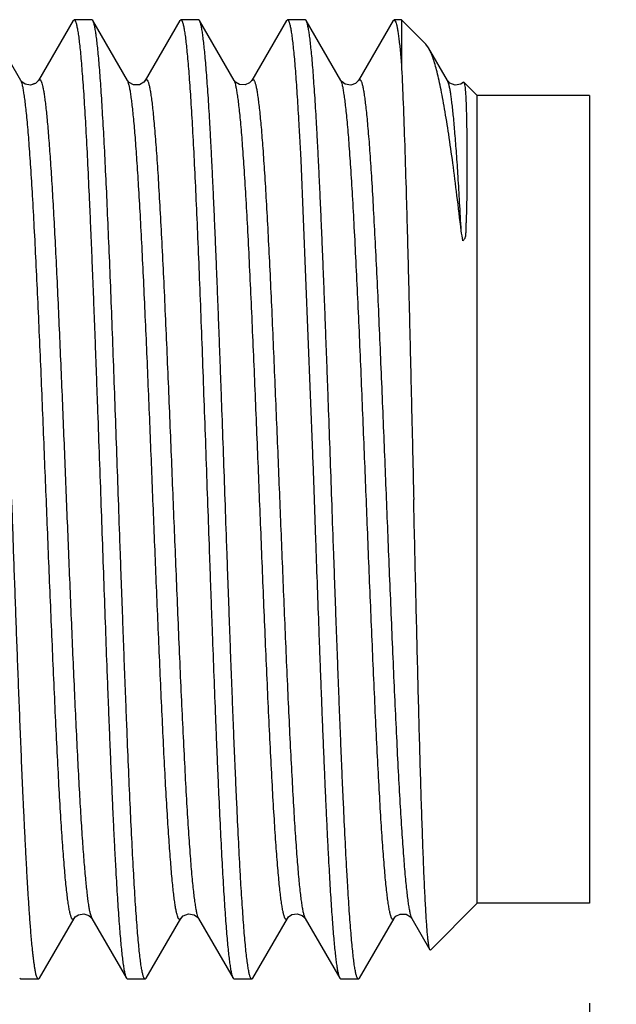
# Model space of a CAD drawing. Header units: inches. Extents: x 0 to 34, y 0 to 22.
# Tile 85 of 106: x 21.437 to 21.553, y 6.315 to 6.507. Entities that reach past the tile are written whole.
import ezdxf

# ---------------------------------------------------------------- set-up
doc = ezdxf.new("R2010")
doc.units = ezdxf.units.IN
doc.header["$LTSCALE"] = 1.87
doc.header["$MEASUREMENT"] = 0
doc.layers.get('0').update_dxf_attribs({"linetype": 'CONTINUOUS'})
doc.layers.add('DIMENSIONS', color=7, linetype='CONTINUOUS')
doc.styles.get("Standard").update_dxf_attribs({"font": 'txt', "width": 0.8})
doc.dimstyles.new('DIMSTYLE_2', dxfattribs={"dimtxt": 0.125, "dimasz": 0.18, "dimexe": 0.125, "dimexo": 0.0625, "dimgap": 0.0625, "dimtad": 0, "dimtih": 1, "dimtoh": 1, "dimlfac": 1.333333, "dimzin": 4, "dimdsep": 46, "dimtxsty": 'STANDARD', "dimblk": '_FILLED', "dimblk1": '_FILLED', "dimblk2": '_FILLED', "dimcen": 0.09, "dimadec": 0, "dimazin": 0, "dimtfac": 1, "dimtofl": 0, "dimtmove": 0, "dimatfit": 3, "dimldrblk": '_FILLED', "dimfxl": 1, "dimtolj": 1, "dimtzin": 4, "dimarcsym": 0})

# ---------------------------------------------------------------- blocks, each defined once
blk = doc.blocks.new('_FILLED')
at = {"color": 0, "linetype": 'BYBLOCK'}
blk.add_solid([(0, 0), (-1, 0.1736), (-1, -0.1736)], dxfattribs=at)
blk = doc.blocks.new('*D10')
at = {"layer": 'DIMENSIONS', "color": 2, "linetype": 'CONTINUOUS'}
for p, q in [((21.54784, 6.31479), (21.54784, 5.40865)), ((21.28534, 6.07086), (21.28534, 5.40865)), ((21.28534, 5.53365), (20.92534, 5.53365)), ((21.54784, 5.53365), (21.86687, 5.53365))]:
    blk.add_line(p, q, dxfattribs=at)
at = {"layer": 'DIMENSIONS', "color": 2, "linetype": 'CONTINUOUS', "xscale": 0.18, "yscale": 0.18, "zscale": 0.18}
blk.add_blockref('_FILLED', (21.28534, 5.53365), dxfattribs=at)
at = {"layer": 'DIMENSIONS', "color": 2, "linetype": 'CONTINUOUS', "xscale": 0.18, "yscale": 0.18, "zscale": 0.18, "rotation": 180}
blk.add_blockref('_FILLED', (21.54784, 5.53365), dxfattribs=at)
at = {"layer": 'DIMENSIONS', "color": 2, "linetype": 'CONTINUOUS', "insert": (21.92937, 5.59615), "char_height": 0.125, "width": 1.225, "attachment_point": 1, "line_spacing_factor": 0.9}
blk.add_mtext('5X .35{\\Ftxt.shx;\\W1.000000;\\H0.125000; }[8.9]', dxfattribs=at)

msp = doc.modelspace()

# ---------------------------------------------------------------- linework, layer by layer
at = {"color": 6, "linetype": 'CONTINUOUS'}
for p, q in [((21.43674, 6.49516), (21.42998, 6.50684)), ((21.44695, 6.50684), (21.44018, 6.49515)), ((21.44695, 6.50684), (21.44715, 6.50701)), ((21.45061, 6.50701), (21.44715, 6.50701)), ((21.45082, 6.50684), (21.45061, 6.50701)), ((21.45758, 6.49515), (21.45082, 6.50684)), ((21.46778, 6.50684), (21.46101, 6.49515)), ((21.46778, 6.50684), (21.46798, 6.50701)), ((21.47145, 6.50701), (21.46798, 6.50701)), ((21.47165, 6.50684), (21.47145, 6.50701)), ((21.47841, 6.49515), (21.47165, 6.50684)), ((21.48861, 6.50684), (21.48185, 6.49515)), ((21.48861, 6.50684), (21.48882, 6.50701)), ((21.49228, 6.50701), (21.48882, 6.50701)), ((21.49248, 6.50684), (21.49228, 6.50701)), ((21.49925, 6.49515), (21.49248, 6.50684)), ((21.50945, 6.50684), (21.50268, 6.49515)), ((21.50945, 6.50684), (21.50965, 6.50701)), ((21.51109, 6.50701), (21.50965, 6.50701)), ((21.50965, 6.50701), (21.50998, 6.50654)), ((21.51588, 6.50222), (21.51109, 6.50701)), ((21.51109, 6.50701), (21.51109, 6.4983)), ((21.51639, 6.50153), (21.51588, 6.50222)), ((21.52008, 6.49514), (21.51639, 6.50153)), ((21.43949, 6.49452), (21.43866, 6.49423)), ((21.44007, 6.49499), (21.43961, 6.49456)), ((21.44018, 6.49515), (21.44007, 6.49499)), ((21.48141, 6.49465), (21.48059, 6.49427)), ((21.48176, 6.49501), (21.48141, 6.49465)), ((21.48185, 6.49515), (21.48176, 6.49501)), ((21.50212, 6.49457), (21.50117, 6.49423)), ((21.52271, 6.49443), (21.52158, 6.49423)), ((21.52324, 6.4948), (21.52271, 6.49443)), ((21.52324, 6.4948), (21.52271, 6.49443)), ((21.52324, 6.4948), (21.5233, 6.4948)), ((21.5259, 6.4922), (21.5233, 6.4948)), ((21.5233, 6.4948), (21.52351, 6.49373)), ((21.54784, 6.4922), (21.5259, 6.4922)), ((21.5259, 6.33433), (21.5259, 6.4922)), ((21.54784, 6.4922), (21.54784, 6.33433)), ((21.49136, 6.48079), (21.49142, 6.47954)), ((21.49142, 6.47954), (21.49371, 6.42223)), ((21.49371, 6.42223), (21.49374, 6.42132)), ((21.49374, 6.42132), (21.49376, 6.42073)), ((21.49376, 6.42073), (21.49402, 6.41326)), ((21.49402, 6.41326), (21.49431, 6.40528)), ((21.49431, 6.40528), (21.49434, 6.40425)), ((21.5259, 6.33433), (21.51678, 6.3252)), ((21.54784, 6.33433), (21.5259, 6.33433)), ((21.4404, 6.31968), (21.44716, 6.33138)), ((21.44716, 6.33138), (21.44738, 6.33167)), ((21.4506, 6.33137), (21.45736, 6.31968)), ((21.46123, 6.31968), (21.46799, 6.33137)), ((21.47143, 6.33138), (21.4782, 6.31968)), ((21.48207, 6.31969), (21.48883, 6.33138)), ((21.49074, 6.3323), (21.49169, 6.33197)), ((21.49216, 6.33154), (21.49222, 6.33145)), ((21.49222, 6.33145), (21.49227, 6.33138)), ((21.49227, 6.33138), (21.49903, 6.31969)), ((21.5029, 6.31969), (21.50966, 6.33138)), ((21.50966, 6.33138), (21.50969, 6.33142)), ((21.51083, 6.33223), (21.51152, 6.33222)), ((21.5131, 6.33138), (21.51664, 6.32525)), ((21.51678, 6.3252), (21.51664, 6.32525)), ((21.43653, 6.31969), (21.43673, 6.31951)), ((21.4402, 6.31951), (21.43673, 6.31951)), ((21.4404, 6.31968), (21.4402, 6.31951)), ((21.45737, 6.31968), (21.45757, 6.31951)), ((21.46103, 6.31951), (21.45757, 6.31951)), ((21.46123, 6.31968), (21.46103, 6.31951)), ((21.4782, 6.31968), (21.4784, 6.31951)), ((21.48186, 6.31951), (21.4784, 6.31951)), ((21.48207, 6.31969), (21.48186, 6.31951)), ((21.49903, 6.31969), (21.49923, 6.31951)), ((21.5027, 6.31951), (21.49923, 6.31951)), ((21.5029, 6.31969), (21.5027, 6.31951))]:
    msp.add_line(p, q, dxfattribs=at)
at = {"color": 9, "linetype": 'CONTINUOUS'}
for p, q in [((21.43675, 6.49515), (21.43674, 6.49516)), ((21.5204, 6.49422), (21.52008, 6.49514)), ((21.45027, 6.33235), (21.4506, 6.33138)), ((21.4506, 6.33138), (21.4506, 6.33137)), ((21.468, 6.33138), (21.46799, 6.33137)), ((21.49197, 6.33221), (21.49227, 6.33138))]:
    msp.add_line(p, q, dxfattribs=at)
at = {"color": 6, "linetype": 'CONTINUOUS'}
for points in [[(21.43961, 6.49456), (21.43866, 6.49423), (21.43761, 6.4944), (21.43697, 6.49485), (21.43675, 6.49515)], [(21.45992, 6.49431), (21.45875, 6.49429), (21.45793, 6.49473), (21.45761, 6.4951), (21.45758, 6.49515)], [(21.46102, 6.49515), (21.46075, 6.49481), (21.45992, 6.49431)], [(21.48059, 6.49427), (21.47945, 6.49433), (21.47867, 6.49481), (21.47841, 6.49515)], [(21.50117, 6.49423), (21.50011, 6.4944), (21.49948, 6.49485), (21.49925, 6.49515)], [(21.50268, 6.49515), (21.50258, 6.49499), (21.50212, 6.49457)], [(21.52158, 6.49423), (21.52056, 6.49463), (21.52012, 6.49508), (21.52008, 6.49514)], [(21.44716, 6.33138), (21.44738, 6.33167), (21.44799, 6.33211), (21.44905, 6.3323)], [(21.44905, 6.3323), (21.45003, 6.33197), (21.45049, 6.33154), (21.45055, 6.33145)], [(21.45003, 6.33197), (21.45049, 6.33154), (21.45055, 6.33145)], [(21.468, 6.33138), (21.46804, 6.33144), (21.46847, 6.3319)], [(21.46847, 6.3319), (21.4695, 6.33229), (21.47063, 6.3321), (21.47124, 6.33164), (21.47143, 6.33138)], [(21.4695, 6.33229), (21.47063, 6.3321), (21.47124, 6.33164)], [(21.48883, 6.33138), (21.48906, 6.33167), (21.48969, 6.33212), (21.49074, 6.3323)], [(21.49074, 6.3323), (21.49169, 6.33197), (21.49216, 6.33154)], [(21.50969, 6.33142), (21.51001, 6.3318), (21.51083, 6.33223), (21.512, 6.33221), (21.51283, 6.33172)], [(21.512, 6.33221), (21.51283, 6.33172), (21.5131, 6.33138)]]:
    msp.add_lwpolyline(points, dxfattribs=at)
msp.add_arc((20.57168, 6.30577), 0.96444, 9.43184, 9.54894, dxfattribs=at)
for points, knots in [([(21.44715, 6.50701), (21.44716, 6.50701), (21.44719, 6.50701), (21.44723, 6.50698), (21.44727, 6.50695), (21.44733, 6.50687), (21.4474, 6.50674), (21.44748, 6.50655), (21.44756, 6.50629), (21.44764, 6.50598), (21.44772, 6.50561), (21.44784, 6.50502), (21.44798, 6.50413), (21.44814, 6.50291), (21.4483, 6.50146), (21.44846, 6.49981), (21.44862, 6.49794), (21.44878, 6.49588), (21.44895, 6.49361), (21.44917, 6.49021), (21.44945, 6.4855), (21.44977, 6.47934), (21.45003, 6.4738), (21.45024, 6.46906), (21.45041, 6.46531), (21.45057, 6.46142), (21.45073, 6.45742), (21.45089, 6.45331), (21.45106, 6.44911), (21.45122, 6.44482), (21.45138, 6.44045), (21.45154, 6.43602), (21.45176, 6.43002), (21.45203, 6.42242), (21.45225, 6.41633), (21.45236, 6.41326)], [0, 0, 0, 0, 0.000439, 0.000926, 0.001497, 0.002176, 0.003907, 0.006177, 0.00901, 0.012415, 0.016397, 0.020957, 0.031814, 0.044977, 0.060421, 0.078113, 0.098014, 0.120079, 0.144255, 0.170486, 0.228858, 0.294639, 0.3672, 0.405807, 0.445843, 0.487212, 0.529815, 0.573548, 0.618308, 0.663985, 0.710472, 0.757655, 0.80542, 0.90224, 1, 1, 1, 1]), ([(21.45582, 6.41326), (21.45562, 6.41912), (21.45521, 6.43064), (21.45469, 6.44484), (21.45427, 6.45573), (21.45395, 6.46339), (21.45364, 6.4706), (21.45333, 6.4773), (21.45302, 6.48343), (21.45271, 6.48893), (21.45245, 6.49311), (21.45223, 6.4961), (21.45208, 6.49807), (21.45192, 6.49985), (21.45177, 6.50144), (21.45161, 6.50284), (21.45146, 6.50403), (21.4513, 6.50502), (21.45117, 6.50572), (21.45106, 6.50618), (21.45098, 6.50645), (21.4509, 6.50666), (21.45085, 6.50678), (21.45082, 6.50684)], [0, 0, 0, 0, 0.187625, 0.36859, 0.454564, 0.536501, 0.613674, 0.685398, 0.751044, 0.810022, 0.86182, 0.884878, 0.905975, 0.925068, 0.942114, 0.957076, 0.969927, 0.980649, 0.989224, 0.992707, 0.995658, 0.998084, 1, 1, 1, 1]), ([(21.46798, 6.50701), (21.46805, 6.50701), (21.46813, 6.50693), (21.46819, 6.50683), (21.46825, 6.50672), (21.46832, 6.50655), (21.4684, 6.50629), (21.46848, 6.50598), (21.46856, 6.50561), (21.46867, 6.50502), (21.46881, 6.50413), (21.46897, 6.50291), (21.46913, 6.50146), (21.46936, 6.49912), (21.46964, 6.49568), (21.46996, 6.49096), (21.47028, 6.4855), (21.4706, 6.47934), (21.47093, 6.47255), (21.47125, 6.46518), (21.47157, 6.45731), (21.4719, 6.44902), (21.47222, 6.44039), (21.47254, 6.43149), (21.47287, 6.42242), (21.47308, 6.41632), (21.47319, 6.41326)], [0, 0, 0, 0, 0.002108, 0.00291, 0.003842, 0.006112, 0.008944, 0.012347, 0.016328, 0.02089, 0.03175, 0.044913, 0.060356, 0.07805, 0.120018, 0.170429, 0.228805, 0.294593, 0.367156, 0.445805, 0.529782, 0.618283, 0.710445, 0.8054, 0.902265, 1, 1, 1, 1]), ([(21.47666, 6.41326), (21.47655, 6.41621), (21.47635, 6.42207), (21.47608, 6.42937), (21.47588, 6.43516), (21.47572, 6.43943), (21.47556, 6.44364), (21.47541, 6.44779), (21.47525, 6.45186), (21.47509, 6.45584), (21.47494, 6.45973), (21.47478, 6.46351), (21.47463, 6.46718), (21.47447, 6.47074), (21.47431, 6.47416), (21.47416, 6.47745), (21.474, 6.4806), (21.47384, 6.48359), (21.47369, 6.48643), (21.47353, 6.48911), (21.47338, 6.49162), (21.47322, 6.49395), (21.47306, 6.49611), (21.47291, 6.49808), (21.47275, 6.49986), (21.4726, 6.50145), (21.47244, 6.50284), (21.47229, 6.50404), (21.47214, 6.50503), (21.472, 6.50573), (21.47189, 6.50618), (21.47181, 6.50645), (21.47174, 6.50666), (21.47168, 6.50679), (21.47165, 6.50684)], [0, 0, 0, 0, 0.094248, 0.18766, 0.233791, 0.279403, 0.324395, 0.368665, 0.412116, 0.454651, 0.496177, 0.536599, 0.575829, 0.613779, 0.650367, 0.685509, 0.71913, 0.751153, 0.781509, 0.810129, 0.836951, 0.861917, 0.88497, 0.906062, 0.925147, 0.942184, 0.957137, 0.969979, 0.980688, 0.989251, 0.992727, 0.99567, 0.99809, 1, 1, 1, 1]), ([(21.48882, 6.50701), (21.48883, 6.50701), (21.48886, 6.50701), (21.4889, 6.50699), (21.48894, 6.50695), (21.489, 6.50688), (21.48906, 6.50676), (21.48914, 6.50657), (21.48922, 6.50633), (21.4893, 6.50603), (21.48938, 6.50568), (21.48949, 6.50511), (21.48962, 6.50427), (21.48978, 6.5031), (21.48994, 6.50172), (21.4901, 6.50015), (21.49025, 6.49837), (21.49041, 6.4964), (21.49057, 6.49423), (21.49073, 6.49188), (21.49088, 6.48935), (21.49104, 6.48665), (21.4912, 6.48378), (21.49131, 6.48181), (21.49136, 6.48079)], [0, 0, 0, 0, 0.001519, 0.003195, 0.005152, 0.007471, 0.013358, 0.021069, 0.030682, 0.042229, 0.055725, 0.071177, 0.107955, 0.152548, 0.204879, 0.264833, 0.332289, 0.407108, 0.489117, 0.57813, 0.673949, 0.776361, 0.885127, 1, 1, 1, 1]), ([(21.49749, 6.41326), (21.49738, 6.41621), (21.49718, 6.42207), (21.49692, 6.42937), (21.49671, 6.43516), (21.49655, 6.43943), (21.49639, 6.44364), (21.49624, 6.44779), (21.49608, 6.45186), (21.49593, 6.45584), (21.49577, 6.45973), (21.49561, 6.46351), (21.49546, 6.46718), (21.4953, 6.47074), (21.49515, 6.47416), (21.49499, 6.47745), (21.49483, 6.4806), (21.49468, 6.48359), (21.49452, 6.48643), (21.49437, 6.48911), (21.49421, 6.49162), (21.49405, 6.49395), (21.4939, 6.49611), (21.49374, 6.49808), (21.49359, 6.49986), (21.49343, 6.50145), (21.49328, 6.50284), (21.49312, 6.50404), (21.49297, 6.50503), (21.49283, 6.50573), (21.49272, 6.50618), (21.49265, 6.50645), (21.49257, 6.50666), (21.49251, 6.50679), (21.49248, 6.50684)], [0, 0, 0, 0, 0.094249, 0.18766, 0.233791, 0.279404, 0.324395, 0.368665, 0.412116, 0.454651, 0.496177, 0.536599, 0.575829, 0.61378, 0.650367, 0.68551, 0.71913, 0.751154, 0.781509, 0.810129, 0.836952, 0.861918, 0.884971, 0.906062, 0.925147, 0.942185, 0.957137, 0.969979, 0.980689, 0.989251, 0.992727, 0.995671, 0.99809, 1, 1, 1, 1]), ([(21.50998, 6.50654), (21.51004, 6.50638), (21.51014, 6.50602), (21.51027, 6.50538), (21.51041, 6.50458), (21.51055, 6.50363), (21.51068, 6.50252), (21.51088, 6.50072), (21.51101, 6.4993), (21.51109, 6.4983)], [0, 0, 0, 0, 0.059299, 0.137441, 0.234525, 0.350538, 0.485379, 0.638782, 1, 1, 1, 1]), ([(21.52276, 6.46576), (21.52249, 6.46806), (21.52197, 6.47247), (21.52117, 6.47877), (21.52036, 6.48441), (21.51968, 6.48868), (21.51913, 6.49173), (21.51874, 6.49373), (21.51835, 6.49553), (21.51796, 6.49713), (21.51757, 6.49853), (21.51719, 6.49972), (21.51681, 6.50071), (21.51653, 6.50128), (21.51639, 6.50153)], [0, 0, 0, 0, 0.190795, 0.365594, 0.522545, 0.660208, 0.721437, 0.777429, 0.828079, 0.873328, 0.913132, 0.947473, 0.976391, 1, 1, 1, 1]), ([(21.51109, 6.4983), (21.5112, 6.4961), (21.51142, 6.49119), (21.5117, 6.4831), (21.51194, 6.47548), (21.51213, 6.46875), (21.51228, 6.46327), (21.51243, 6.45756), (21.51263, 6.44954), (21.51288, 6.43912), (21.51318, 6.42631), (21.51338, 6.41764), (21.51348, 6.41326)], [0, 0, 0, 0, 0.077777, 0.173481, 0.285298, 0.346577, 0.411028, 0.478339, 0.54819, 0.694066, 0.845712, 1, 1, 1, 1]), ([(21.52351, 6.49373), (21.52354, 6.4935), (21.52358, 6.49297), (21.52364, 6.49208), (21.52369, 6.49103), (21.52375, 6.48928), (21.5238, 6.48732), (21.52384, 6.48513), (21.52386, 6.48326), (21.52388, 6.48123), (21.52388, 6.47906), (21.52388, 6.47716), (21.52387, 6.47558), (21.52386, 6.47434), (21.52385, 6.47306), (21.52383, 6.47176), (21.5238, 6.47043), (21.52377, 6.46931), (21.52374, 6.46839), (21.52372, 6.46782), (21.5237, 6.46736), (21.52368, 6.46701), (21.52366, 6.46666), (21.52365, 6.46618), (21.52365, 6.4657), (21.52363, 6.46522), (21.5236, 6.46487), (21.52355, 6.46454), (21.52345, 6.46424), (21.5233, 6.46399), (21.52316, 6.46386), (21.52308, 6.46382)], [0, 0, 0, 0, 0.023629, 0.05304, 0.088178, 0.128979, 0.227179, 0.284331, 0.346672, 0.414054, 0.486315, 0.563268, 0.603428, 0.64466, 0.686927, 0.730198, 0.774429, 0.819586, 0.842479, 0.865519, 0.877082, 0.88867, 0.900325, 0.912155, 0.936311, 0.948335, 0.960013, 0.971138, 0.981492, 0.991027, 1, 1, 1, 1]), ([(21.4402, 6.31951), (21.4401, 6.31959), (21.43994, 6.31978), (21.43979, 6.32012), (21.43969, 6.32047), (21.43963, 6.32084), (21.43957, 6.32121), (21.43949, 6.32169), (21.43939, 6.32229), (21.43928, 6.32302), (21.43919, 6.32374), (21.43911, 6.32448), (21.43901, 6.32545), (21.43889, 6.32667), (21.43876, 6.32813), (21.43864, 6.3296), (21.43853, 6.33106), (21.43843, 6.33253), (21.4383, 6.33448), (21.43814, 6.33693), (21.43797, 6.33986), (21.43781, 6.3428), (21.43766, 6.34573), (21.43751, 6.34866), (21.43737, 6.3516), (21.43719, 6.35551), (21.43697, 6.36041), (21.43673, 6.36628), (21.43649, 6.37215), (21.43627, 6.37802), (21.43604, 6.3839), (21.43583, 6.38977), (21.43561, 6.39564), (21.43533, 6.40347), (21.43513, 6.40935), (21.43499, 6.41326)], [0, 0, 0, 0, 0.003934, 0.007768, 0.011678, 0.015662, 0.019637, 0.023567, 0.031347, 0.039109, 0.046909, 0.054733, 0.062565, 0.0782, 0.093814, 0.109432, 0.125058, 0.140685, 0.15631, 0.187556, 0.218804, 0.250052, 0.2813, 0.312548, 0.343796, 0.375044, 0.437539, 0.500035, 0.56253, 0.625026, 0.687522, 0.750017, 0.812513, 0.875009, 1, 1, 1, 1]), ([(21.45236, 6.41326), (21.45246, 6.41032), (21.45267, 6.40445), (21.45298, 6.39571), (21.45329, 6.38714), (21.45355, 6.38012), (21.45376, 6.37464), (21.45392, 6.37066), (21.45408, 6.36677), (21.45423, 6.36298), (21.45439, 6.3593), (21.45455, 6.35575), (21.4547, 6.35232), (21.45486, 6.34903), (21.45501, 6.34589), (21.45517, 6.34289), (21.45533, 6.34005), (21.45548, 6.33737), (21.45564, 6.33486), (21.4558, 6.33253), (21.45595, 6.33038), (21.45611, 6.32841), (21.45626, 6.32663), (21.45642, 6.32504), (21.45657, 6.32365), (21.45673, 6.32246), (21.45688, 6.32148), (21.45702, 6.32078), (21.45713, 6.32033), (21.4572, 6.32006), (21.45728, 6.31985), (21.45734, 6.31973), (21.45737, 6.31968)], [0, 0, 0, 0, 0.094315, 0.18779, 0.279594, 0.368911, 0.412386, 0.454944, 0.49649, 0.53693, 0.576176, 0.614139, 0.650736, 0.685886, 0.719509, 0.751533, 0.781885, 0.810498, 0.83731, 0.862261, 0.885296, 0.906366, 0.925425, 0.942432, 0.957352, 0.970157, 0.980825, 0.989344, 0.992797, 0.995718, 0.998114, 1, 1, 1, 1]), ([(21.46103, 6.31951), (21.46102, 6.31951), (21.46099, 6.31952), (21.46095, 6.31954), (21.4609, 6.31958), (21.46085, 6.31965), (21.46078, 6.31978), (21.4607, 6.31998), (21.46062, 6.32023), (21.46054, 6.32054), (21.46046, 6.32091), (21.46034, 6.32151), (21.4602, 6.32239), (21.46004, 6.32362), (21.45988, 6.32506), (21.45972, 6.32672), (21.45956, 6.32858), (21.45933, 6.33147), (21.45905, 6.33556), (21.45873, 6.34102), (21.45841, 6.34718), (21.45809, 6.35398), (21.45777, 6.36134), (21.4575, 6.36781), (21.45729, 6.37321), (21.45712, 6.37741), (21.45696, 6.3817), (21.4568, 6.38607), (21.45664, 6.3905), (21.45647, 6.39499), (21.45631, 6.39952), (21.4561, 6.40561), (21.45593, 6.4102), (21.45582, 6.41326)], [0, 0, 0, 0, 0.000439, 0.000926, 0.001498, 0.002178, 0.003909, 0.006179, 0.009011, 0.012416, 0.016398, 0.020958, 0.031815, 0.044978, 0.060422, 0.078114, 0.098014, 0.120079, 0.170486, 0.228858, 0.294639, 0.367199, 0.445843, 0.529814, 0.573548, 0.618307, 0.663985, 0.710471, 0.757654, 0.80542, 0.853653, 0.90224, 1, 1, 1, 1]), ([(21.47319, 6.41326), (21.4733, 6.41032), (21.47345, 6.40591), (21.47366, 6.40004), (21.47382, 6.39568), (21.47397, 6.39136), (21.47418, 6.3857), (21.47444, 6.3788), (21.4747, 6.37203), (21.47491, 6.36678), (21.47507, 6.363), (21.47522, 6.35932), (21.47543, 6.35467), (21.47568, 6.3492), (21.47599, 6.34307), (21.4763, 6.33756), (21.47657, 6.33339), (21.47678, 6.3304), (21.47694, 6.32843), (21.47709, 6.32665), (21.47725, 6.32506), (21.4774, 6.32367), (21.47756, 6.32248), (21.47771, 6.32149), (21.47785, 6.32079), (21.47796, 6.32034), (21.47803, 6.32007), (21.47811, 6.31986), (21.47817, 6.31974), (21.4782, 6.31968)], [0, 0, 0, 0, 0.094281, 0.14116, 0.187723, 0.233869, 0.279496, 0.368784, 0.454794, 0.496329, 0.53676, 0.575997, 0.613954, 0.685692, 0.751337, 0.810308, 0.862084, 0.885128, 0.906209, 0.925281, 0.942304, 0.957241, 0.970065, 0.980754, 0.989295, 0.992761, 0.995694, 0.998102, 1, 1, 1, 1]), ([(21.48186, 6.31951), (21.48185, 6.31951), (21.48182, 6.31952), (21.48178, 6.31954), (21.48174, 6.31958), (21.48168, 6.31965), (21.48161, 6.31978), (21.48153, 6.31998), (21.48145, 6.32023), (21.48137, 6.32054), (21.48129, 6.32091), (21.48117, 6.32151), (21.48104, 6.32239), (21.48088, 6.32362), (21.48071, 6.32506), (21.48055, 6.32672), (21.48039, 6.32858), (21.48023, 6.33065), (21.48007, 6.33291), (21.47991, 6.33537), (21.47974, 6.33802), (21.47952, 6.34191), (21.47925, 6.34718), (21.47898, 6.35272), (21.47877, 6.35746), (21.47861, 6.36122), (21.47844, 6.3651), (21.47828, 6.3691), (21.47812, 6.37321), (21.47796, 6.37741), (21.47779, 6.3817), (21.47763, 6.38607), (21.47747, 6.3905), (21.47731, 6.39499), (21.47714, 6.39952), (21.47693, 6.40561), (21.47676, 6.4102), (21.47666, 6.41326)], [0, 0, 0, 0, 0.000438, 0.000924, 0.001494, 0.002173, 0.003902, 0.006172, 0.009005, 0.012411, 0.016393, 0.020954, 0.031809, 0.044973, 0.060417, 0.078109, 0.098009, 0.120075, 0.144251, 0.170482, 0.198705, 0.228855, 0.294636, 0.367197, 0.405804, 0.44584, 0.487209, 0.529812, 0.573546, 0.618306, 0.663983, 0.71047, 0.757653, 0.805419, 0.853652, 0.902239, 1, 1, 1, 1]), ([(21.5027, 6.31951), (21.50268, 6.31951), (21.50265, 6.31952), (21.50261, 6.31954), (21.50257, 6.31958), (21.50251, 6.31965), (21.50244, 6.31978), (21.50236, 6.31998), (21.50228, 6.32023), (21.5022, 6.32054), (21.50212, 6.32091), (21.50201, 6.32151), (21.50187, 6.32239), (21.50171, 6.32362), (21.50155, 6.32506), (21.50139, 6.32672), (21.50123, 6.32858), (21.50106, 6.33065), (21.5009, 6.33291), (21.50074, 6.33537), (21.50058, 6.33802), (21.50035, 6.34191), (21.50008, 6.34718), (21.49981, 6.35272), (21.4996, 6.35746), (21.49944, 6.36122), (21.49928, 6.3651), (21.49911, 6.3691), (21.49895, 6.37321), (21.49879, 6.37741), (21.49863, 6.3817), (21.49847, 6.38607), (21.4983, 6.3905), (21.49814, 6.39499), (21.49798, 6.39952), (21.49776, 6.40561), (21.4976, 6.4102), (21.49749, 6.41326)], [0, 0, 0, 0, 0.000439, 0.000924, 0.001495, 0.002173, 0.003901, 0.006171, 0.009005, 0.012411, 0.016393, 0.020954, 0.031809, 0.044973, 0.060418, 0.078109, 0.098009, 0.120075, 0.144251, 0.170482, 0.198706, 0.228855, 0.294636, 0.367197, 0.405805, 0.445841, 0.48721, 0.529813, 0.573546, 0.618306, 0.663984, 0.71047, 0.757653, 0.805419, 0.853652, 0.902239, 1, 1, 1, 1]), ([(21.51664, 6.32525), (21.51662, 6.32529), (21.51659, 6.32538), (21.51654, 6.32554), (21.51649, 6.32576), (21.51644, 6.32602), (21.51639, 6.32633), (21.51632, 6.32685), (21.51623, 6.32762), (21.51613, 6.32869), (21.51604, 6.32995), (21.51594, 6.33141), (21.51584, 6.33305), (21.51574, 6.33487), (21.5156, 6.33765), (21.51543, 6.34156), (21.51524, 6.34672), (21.51504, 6.35248), (21.51484, 6.3588), (21.51465, 6.36561), (21.51445, 6.37286), (21.51426, 6.38048), (21.51406, 6.3884), (21.5138, 6.39936), (21.51361, 6.40767), (21.51348, 6.41326)], [0, 0, 0, 0, 0.001394, 0.003325, 0.005808, 0.008848, 0.012448, 0.016609, 0.026601, 0.038807, 0.053202, 0.069756, 0.088426, 0.109168, 0.131934, 0.18333, 0.242139, 0.30782, 0.379783, 0.457374, 0.539905, 0.626637, 0.716811, 0.809636, 1, 1, 1, 1]), ([(21.49434, 6.40425), (21.49444, 6.40152), (21.49464, 6.3961), (21.49488, 6.38936), (21.49507, 6.38405), (21.49522, 6.38014), (21.49537, 6.37631), (21.49551, 6.37254), (21.49566, 6.36886), (21.49581, 6.36526), (21.49595, 6.36175), (21.4961, 6.35835), (21.49624, 6.35505), (21.49639, 6.35186), (21.49654, 6.3488), (21.49668, 6.34586), (21.49683, 6.34305), (21.49698, 6.34038), (21.49712, 6.33785), (21.49727, 6.33547), (21.49741, 6.33324), (21.4976, 6.33058), (21.49779, 6.32814), (21.498, 6.32592), (21.49814, 6.32451), (21.49829, 6.32327), (21.49843, 6.32221), (21.49858, 6.32132), (21.4987, 6.3207), (21.4988, 6.32029), (21.49888, 6.32004), (21.49895, 6.31985), (21.499, 6.31974), (21.49903, 6.31969)], [0, 0, 0, 0, 0.096778, 0.191973, 0.238746, 0.284846, 0.330183, 0.37467, 0.418221, 0.460749, 0.502173, 0.542411, 0.581386, 0.619022, 0.655246, 0.689987, 0.723178, 0.754754, 0.784654, 0.81282, 0.8392, 0.86374, 0.90712, 0.92588, 0.942637, 0.957362, 0.970032, 0.98063, 0.989144, 0.992621, 0.995583, 0.998037, 1, 1, 1, 1])]:
    msp.add_open_spline(points, degree=3, knots=knots, dxfattribs=at)
for points in [[(21.45061, 6.50701), (21.4506, 6.50701), (21.45059, 6.50701), (21.45058, 6.50701)], [(21.43673, 6.31951), (21.43674, 6.31951), (21.43675, 6.31951), (21.43677, 6.31952)]]:
    msp.add_open_spline(points, degree=3, dxfattribs=at)
at = {"color": 9, "linetype": 'CONTINUOUS'}
for points, knots in [([(21.44716, 6.33138), (21.44714, 6.33134), (21.4471, 6.33128), (21.44702, 6.3312), (21.44694, 6.33117), (21.44686, 6.33119), (21.44678, 6.33126), (21.44671, 6.33136), (21.44663, 6.33151), (21.44656, 6.3317), (21.44648, 6.33193), (21.44637, 6.33233), (21.44624, 6.33295), (21.44608, 6.33384), (21.44592, 6.33493), (21.44576, 6.33622), (21.4456, 6.33771), (21.44543, 6.3394), (21.4452, 6.34206), (21.44491, 6.34587), (21.44457, 6.35099), (21.44423, 6.35679), (21.4439, 6.36319), (21.44356, 6.37007), (21.44323, 6.37731), (21.4429, 6.3848), (21.44258, 6.3924), (21.44226, 6.4), (21.44186, 6.40998), (21.44135, 6.42249), (21.44084, 6.43502), (21.44041, 6.44512), (21.44007, 6.45251), (21.43974, 6.45961), (21.4394, 6.46628), (21.43906, 6.47242), (21.43872, 6.47793), (21.43839, 6.48272), (21.4381, 6.48624), (21.43787, 6.48866), (21.4377, 6.49017), (21.43754, 6.49148), (21.43738, 6.49258), (21.43723, 6.4935), (21.43707, 6.49421), (21.43694, 6.49469), (21.43683, 6.49498), (21.43678, 6.4951), (21.43675, 6.49515)], [0, 0, 0, 0, 0.000795, 0.001395, 0.001868, 0.002328, 0.002898, 0.003652, 0.004631, 0.005854, 0.007335, 0.009084, 0.013417, 0.0189, 0.025563, 0.03343, 0.042525, 0.052853, 0.064401, 0.091089, 0.122363, 0.157796, 0.196863, 0.238889, 0.283151, 0.328856, 0.375247, 0.421654, 0.4673, 0.556925, 0.649512, 0.69568, 0.740834, 0.784185, 0.824965, 0.862473, 0.89609, 0.925344, 0.949881, 0.960332, 0.96955, 0.977538, 0.98432, 0.989919, 0.994365, 0.997701, 0.998974, 1, 1, 1, 1]), ([(21.44018, 6.49515), (21.4402, 6.49518), (21.44024, 6.49524), (21.44031, 6.49531), (21.44038, 6.49535), (21.44045, 6.49535), (21.44052, 6.49531), (21.44059, 6.49524), (21.44065, 6.49514), (21.44069, 6.49506), (21.44071, 6.49502)], [0, 0, 0, 0, 0.151406, 0.269682, 0.363437, 0.447701, 0.541395, 0.659571, 0.810858, 1, 1, 1, 1]), ([(21.44071, 6.49502), (21.44077, 6.49489), (21.44087, 6.49459), (21.44101, 6.49406), (21.44115, 6.49337), (21.44129, 6.49251), (21.44144, 6.4915), (21.44165, 6.48981), (21.4419, 6.48728), (21.44221, 6.48374), (21.44251, 6.47956), (21.44282, 6.47477), (21.44313, 6.46942), (21.44344, 6.46358), (21.44386, 6.45506), (21.44436, 6.44386), (21.44494, 6.43018), (21.44549, 6.41648), (21.44604, 6.40278), (21.44661, 6.38908), (21.44719, 6.37558), (21.44771, 6.36478), (21.44813, 6.35677), (21.44844, 6.35145), (21.44875, 6.3467), (21.44906, 6.34255), (21.44936, 6.33905), (21.44962, 6.33656), (21.44982, 6.3349), (21.44997, 6.3339), (21.45011, 6.33307), (21.45022, 6.33257), (21.45027, 6.33235)], [0, 0, 0, 0, 0.00248, 0.005856, 0.010175, 0.015468, 0.021754, 0.029054, 0.04675, 0.068549, 0.094347, 0.123923, 0.156934, 0.192967, 0.231505, 0.313841, 0.399266, 0.483403, 0.566131, 0.651524, 0.735874, 0.814668, 0.850535, 0.88335, 0.912709, 0.938273, 0.959828, 0.977277, 0.984454, 0.990621, 0.995795, 1, 1, 1, 1]), ([(21.46755, 6.33136), (21.46752, 6.3314), (21.46747, 6.33151), (21.46736, 6.33177), (21.46724, 6.3322), (21.46709, 6.33285), (21.46694, 6.33367), (21.46679, 6.33467), (21.46664, 6.33585), (21.46648, 6.33722), (21.46626, 6.3394), (21.46599, 6.34259), (21.46567, 6.34694), (21.46535, 6.35196), (21.46502, 6.35759), (21.4647, 6.36374), (21.46438, 6.37032), (21.46406, 6.37723), (21.46364, 6.38679), (21.46314, 6.39877), (21.46256, 6.4131), (21.46199, 6.42743), (21.46149, 6.43941), (21.46107, 6.44898), (21.46075, 6.4559), (21.46043, 6.4625), (21.46011, 6.46867), (21.45978, 6.47432), (21.45946, 6.47937), (21.45914, 6.48375), (21.45887, 6.48697), (21.45865, 6.48917), (21.45849, 6.49056), (21.45834, 6.49175), (21.45819, 6.49277), (21.45804, 6.49361), (21.45789, 6.49427), (21.45777, 6.49472), (21.45766, 6.49499), (21.45761, 6.4951), (21.45758, 6.49515)], [0, 0, 0, 0, 0.000939, 0.002102, 0.005138, 0.009175, 0.014257, 0.020409, 0.027654, 0.036012, 0.045496, 0.067796, 0.094443, 0.125192, 0.159654, 0.197352, 0.237692, 0.280043, 0.323717, 0.412463, 0.499116, 0.585693, 0.674445, 0.718162, 0.760588, 0.801034, 0.838863, 0.873483, 0.904408, 0.931248, 0.953747, 0.963332, 0.971791, 0.979136, 0.985385, 0.990563, 0.994693, 0.997818, 0.999021, 1, 1, 1, 1]), ([(21.46102, 6.49515), (21.46104, 6.49518), (21.46108, 6.49525), (21.46115, 6.49532), (21.46124, 6.49535), (21.46132, 6.49533), (21.4614, 6.49527), (21.46147, 6.49517), (21.46154, 6.49502), (21.46162, 6.49483), (21.4617, 6.4946), (21.46181, 6.4942), (21.46194, 6.49358), (21.4621, 6.49269), (21.46226, 6.49161), (21.46242, 6.49032), (21.46258, 6.48883), (21.46274, 6.48714), (21.46298, 6.48448), (21.46327, 6.48067), (21.4636, 6.47556), (21.46394, 6.46976), (21.46428, 6.46336), (21.46462, 6.45648), (21.46495, 6.44924), (21.46528, 6.44175), (21.4656, 6.43415), (21.46592, 6.42655), (21.46632, 6.41657), (21.46683, 6.40406), (21.46734, 6.39152), (21.46777, 6.38142), (21.4681, 6.37403), (21.46844, 6.36693), (21.46878, 6.36025), (21.46912, 6.35411), (21.46946, 6.3486), (21.46979, 6.34381), (21.47008, 6.34029), (21.47031, 6.33787), (21.47048, 6.33636), (21.47064, 6.33505), (21.4708, 6.33394), (21.47095, 6.33303), (21.47111, 6.33231), (21.47124, 6.33183), (21.47135, 6.33154), (21.4714, 6.33143), (21.47143, 6.33138)], [0, 0, 0, 0, 0.000799, 0.001403, 0.001877, 0.002336, 0.002903, 0.003654, 0.004628, 0.005846, 0.007323, 0.009067, 0.01339, 0.018863, 0.025516, 0.033373, 0.042458, 0.052778, 0.064316, 0.090988, 0.122248, 0.15767, 0.196729, 0.238751, 0.283012, 0.328719, 0.375115, 0.421528, 0.467183, 0.556817, 0.649412, 0.695587, 0.74075, 0.78411, 0.8249, 0.862419, 0.896046, 0.925311, 0.949857, 0.960312, 0.969534, 0.977526, 0.98431, 0.989913, 0.994361, 0.997699, 0.998974, 1, 1, 1, 1]), ([(21.48883, 6.33138), (21.48881, 6.33134), (21.48877, 6.33128), (21.48869, 6.3312), (21.48861, 6.33117), (21.48852, 6.33119), (21.48845, 6.33126), (21.48837, 6.33136), (21.4883, 6.33151), (21.48823, 6.33169), (21.48815, 6.33193), (21.48804, 6.33233), (21.4879, 6.33295), (21.48775, 6.33384), (21.48759, 6.33493), (21.48743, 6.33621), (21.48727, 6.3377), (21.4871, 6.3394), (21.48687, 6.34205), (21.48658, 6.34586), (21.48624, 6.35098), (21.4859, 6.35678), (21.48556, 6.36317), (21.48523, 6.37005), (21.48489, 6.3773), (21.48456, 6.38478), (21.48424, 6.39239), (21.48393, 6.39999), (21.48352, 6.40996), (21.48302, 6.42248), (21.48251, 6.43501), (21.48207, 6.44511), (21.48174, 6.4525), (21.48141, 6.4596), (21.48107, 6.46628), (21.48073, 6.47242), (21.48039, 6.47792), (21.48006, 6.48272), (21.47977, 6.48624), (21.47953, 6.48865), (21.47937, 6.49017), (21.47921, 6.49147), (21.47905, 6.49258), (21.47889, 6.49349), (21.47874, 6.49421), (21.47861, 6.49469), (21.4785, 6.49498), (21.47844, 6.4951), (21.47841, 6.49515)], [0, 0, 0, 0, 0.000797, 0.001399, 0.001872, 0.002332, 0.0029, 0.003653, 0.004629, 0.00585, 0.007329, 0.009075, 0.013403, 0.018882, 0.02554, 0.033402, 0.042492, 0.052816, 0.064359, 0.091039, 0.122306, 0.157734, 0.196796, 0.23882, 0.283081, 0.328787, 0.37518, 0.421589, 0.467239, 0.556868, 0.649458, 0.69563, 0.740788, 0.784143, 0.824928, 0.862442, 0.896064, 0.925324, 0.949866, 0.960319, 0.96954, 0.97753, 0.984313, 0.989915, 0.994362, 0.9977, 0.998974, 1, 1, 1, 1]), ([(21.48185, 6.49515), (21.48187, 6.49518), (21.48191, 6.49525), (21.48198, 6.49532), (21.48206, 6.49535), (21.48215, 6.49534), (21.48222, 6.49528), (21.48229, 6.49519), (21.48236, 6.49505), (21.48244, 6.49488), (21.48251, 6.49467), (21.48262, 6.4943), (21.48275, 6.49372), (21.4829, 6.49289), (21.48305, 6.49188), (21.48321, 6.49068), (21.48343, 6.48871), (21.48371, 6.48576), (21.48403, 6.48166), (21.48436, 6.47685), (21.48469, 6.47139), (21.48501, 6.46534), (21.48534, 6.4588), (21.48567, 6.45188), (21.48599, 6.44469), (21.4863, 6.43735), (21.48661, 6.42995), (21.48701, 6.42025), (21.4875, 6.40813), (21.48809, 6.39354), (21.48861, 6.38136), (21.48904, 6.37179), (21.48937, 6.36501), (21.4897, 6.35866), (21.49003, 6.35284), (21.49035, 6.34763), (21.49068, 6.34311), (21.491, 6.33931), (21.49127, 6.33662), (21.4915, 6.33485), (21.49165, 6.33381), (21.4918, 6.33294), (21.49191, 6.33243), (21.49197, 6.33221)], [0, 0, 0, 0, 0.00078, 0.001374, 0.001841, 0.002285, 0.00282, 0.003521, 0.004429, 0.005565, 0.006942, 0.00857, 0.012609, 0.01773, 0.023962, 0.031327, 0.039848, 0.060384, 0.085494, 0.11501, 0.148563, 0.185707, 0.225848, 0.268341, 0.312473, 0.357523, 0.402851, 0.447826, 0.535242, 0.624832, 0.714879, 0.758433, 0.80005, 0.839048, 0.874794, 0.906754, 0.93451, 0.957773, 0.976417, 0.983995, 0.990436, 0.995762, 1, 1, 1, 1]), ([(21.50966, 6.33138), (21.50964, 6.33134), (21.5096, 6.33128), (21.50952, 6.3312), (21.50944, 6.33117), (21.50936, 6.33119), (21.50928, 6.33126), (21.50921, 6.33136), (21.50913, 6.33151), (21.50906, 6.33169), (21.50898, 6.33193), (21.50887, 6.33233), (21.50874, 6.33295), (21.50858, 6.33384), (21.50842, 6.33493), (21.50826, 6.33621), (21.5081, 6.3377), (21.50793, 6.3394), (21.5077, 6.34205), (21.50741, 6.34586), (21.50707, 6.35098), (21.50674, 6.35678), (21.5064, 6.36318), (21.50606, 6.37006), (21.50573, 6.3773), (21.5054, 6.38479), (21.50508, 6.39239), (21.50476, 6.39999), (21.50436, 6.40997), (21.50385, 6.42248), (21.50334, 6.43502), (21.50291, 6.44511), (21.50258, 6.45251), (21.50224, 6.4596), (21.5019, 6.46628), (21.50156, 6.47242), (21.50122, 6.47792), (21.50089, 6.48272), (21.5006, 6.48624), (21.50037, 6.48865), (21.5002, 6.49017), (21.50004, 6.49147), (21.49988, 6.49258), (21.49973, 6.49349), (21.49957, 6.49421), (21.49944, 6.49469), (21.49933, 6.49498), (21.49928, 6.4951), (21.49925, 6.49515)], [0, 0, 0, 0, 0.000796, 0.001398, 0.001871, 0.002331, 0.0029, 0.003653, 0.00463, 0.005851, 0.00733, 0.009077, 0.013406, 0.018885, 0.025544, 0.033407, 0.042498, 0.052823, 0.064367, 0.091048, 0.122317, 0.157745, 0.196808, 0.238832, 0.283093, 0.328798, 0.375191, 0.4216, 0.467249, 0.556877, 0.649466, 0.695637, 0.740794, 0.784148, 0.824932, 0.862445, 0.896067, 0.925326, 0.949868, 0.96032, 0.96954, 0.977531, 0.984314, 0.989915, 0.994362, 0.9977, 0.998974, 1, 1, 1, 1]), ([(21.50268, 6.49515), (21.5027, 6.49518), (21.50275, 6.49525), (21.50282, 6.49532), (21.5029, 6.49535), (21.50299, 6.49533), (21.50306, 6.49527), (21.50314, 6.49516), (21.50321, 6.49502), (21.50329, 6.49483), (21.50336, 6.4946), (21.50347, 6.4942), (21.50361, 6.49358), (21.50376, 6.49269), (21.50392, 6.4916), (21.50408, 6.49031), (21.50425, 6.48883), (21.50441, 6.48713), (21.50465, 6.48448), (21.50494, 6.48067), (21.50527, 6.47555), (21.50561, 6.46975), (21.50595, 6.46336), (21.50629, 6.45648), (21.50662, 6.44923), (21.50695, 6.44175), (21.50727, 6.43414), (21.50758, 6.42654), (21.50799, 6.41657), (21.50849, 6.40406), (21.50901, 6.39152), (21.50944, 6.38142), (21.50977, 6.37403), (21.51011, 6.36693), (21.51044, 6.36025), (21.51078, 6.35411), (21.51112, 6.34861), (21.51146, 6.34381), (21.51175, 6.34029), (21.51198, 6.33787), (21.51214, 6.33636), (21.5123, 6.33505), (21.51246, 6.33394), (21.51262, 6.33303), (21.51277, 6.33231), (21.51291, 6.33183), (21.51302, 6.33154), (21.51307, 6.33143), (21.5131, 6.33138)], [0, 0, 0, 0, 0.000798, 0.0014, 0.001874, 0.002333, 0.002901, 0.003653, 0.004629, 0.005849, 0.007326, 0.009072, 0.013398, 0.018875, 0.025531, 0.033391, 0.042479, 0.052801, 0.064342, 0.091018, 0.122282, 0.157706, 0.196766, 0.238787, 0.283046, 0.328751, 0.375144, 0.421554, 0.467205, 0.556833, 0.649422, 0.695594, 0.740754, 0.784111, 0.824898, 0.862415, 0.89604, 0.925304, 0.949851, 0.960306, 0.969528, 0.977521, 0.984306, 0.989909, 0.994359, 0.997698, 0.998973, 1, 1, 1, 1]), ([(21.52276, 6.46576), (21.52266, 6.46761), (21.52247, 6.47114), (21.52217, 6.47618), (21.52187, 6.48068), (21.52157, 6.48459), (21.52128, 6.48789), (21.52103, 6.49024), (21.52083, 6.49181), (21.52069, 6.49275), (21.52055, 6.49354), (21.52045, 6.49401), (21.5204, 6.49422)], [0, 0, 0, 0, 0.194223, 0.371455, 0.529735, 0.667346, 0.783359, 0.877291, 0.915972, 0.949248, 0.97722, 1, 1, 1, 1]), ([(21.46799, 6.33137), (21.46798, 6.33134), (21.46794, 6.33129), (21.46789, 6.33123), (21.46783, 6.33119), (21.46777, 6.33118), (21.46771, 6.33119), (21.46765, 6.33122), (21.4676, 6.33128), (21.46756, 6.33133), (21.46755, 6.33136)], [0, 0, 0, 0, 0.166399, 0.301501, 0.411324, 0.505919, 0.599506, 0.706635, 0.837982, 1, 1, 1, 1])]:
    msp.add_open_spline(points, degree=3, knots=knots, dxfattribs=at)
msp.add_open_spline([(21.52008, 6.49514), (21.52008, 6.49514), (21.52008, 6.49514), (21.52008, 6.49515)], degree=3, dxfattribs=at)

# ---------------------------------------------------------------- dimensions: what is measured, and where the dimension line sits
at = {"layer": 'DIMENSIONS', "color": 2, "linetype": 'CONTINUOUS'}
dim = msp.add_linear_dim(base=(21.28534, 5.53365), p1=(21.54784, 6.37729), p2=(21.28534, 6.13336), angle=180, text='5X <>', dimstyle='DIMSTYLE_2', dxfattribs=at)
dim.commit()
dim.dimension.update_dxf_attribs({"geometry": '*D10', "text_midpoint": (22.54187, 5.53365), "dimtype": 160})

doc.saveas('drawing.dxf')
